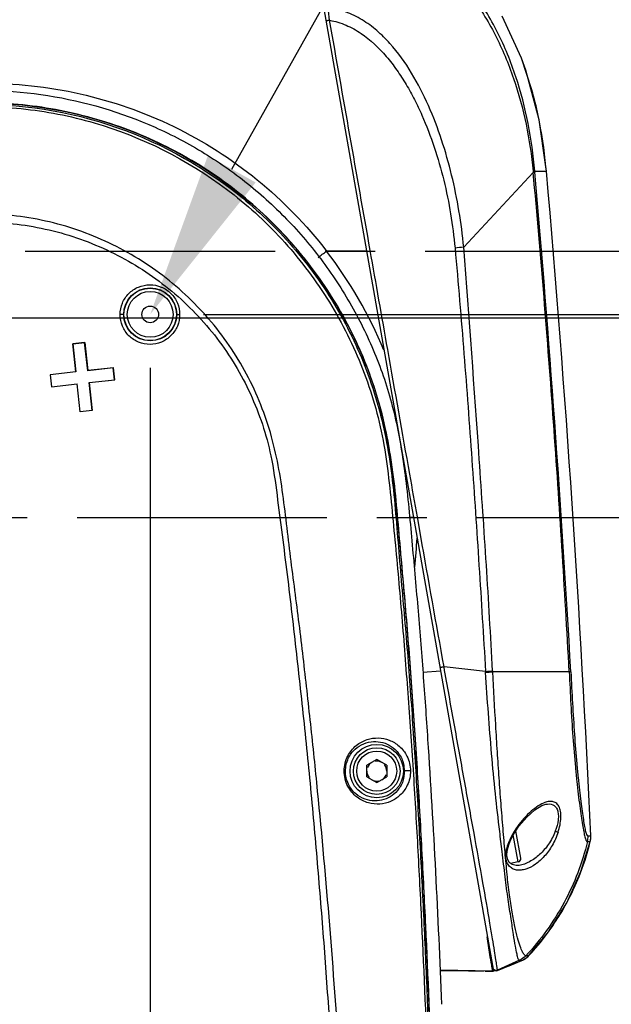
# Model space of a CAD drawing. Header units: millimetres. Extents: x 5828 to 6704, y 123 to 421.
# Tile 59 of 145: x 6421.65 to 6426.09, y 273.13 to 280.51. Entities that reach past the tile are written whole.
import ezdxf
from ezdxf import colors
from ezdxf.entities.mleader import LeaderData, LeaderLine
from ezdxf.math import Vec2, Vec3

# ---------------------------------------------------------------- set-up
doc = ezdxf.new("R2010")
doc.units = ezdxf.units.MM
doc.linetypes.add('CENTER', pattern=[0.6, 0.375, -0.075, 0.075, -0.075])
for name, color, linetype in [('中心线', 7, 'Continuous'), ('外形图', 7, 'Continuous'), ('多重引线', 7, 'Continuous'), ('尺寸标注', 7, 'Continuous')]:
    doc.layers.add(name, color=color, linetype=linetype)
doc.styles.add('微软雅黑', font='msyh.ttc', dxfattribs={"height": 1.5})
doc.dimstyles.new('尺寸标注_1_20比例', dxfattribs={"dimtxt": 1.5, "dimasz": 1.25, "dimexe": 0.5, "dimexo": 0.4, "dimgap": 0.5, "dimtad": 1, "dimdec": 1, "dimlfac": 20, "dimdsep": 46, "dimtxsty": '微软雅黑', "dimcen": 0.09, "dimadec": 0, "dimazin": 0, "dimtp": 0.01, "dimtm": 0.01, "dimtfac": 1, "dimtdec": 1, "dimtofl": 0, "dimtmove": 0, "dimatfit": 3, "dimfxl": 1, "dimtolj": 1, "dimarcsym": 0})

# ---------------------------------------------------------------- blocks, each defined once
blk = doc.blocks.new('*D1102')
at = {"layer": 'Defpoints', "color": 0}
for p in [(6420.0793, 278.2753), (6422.6293, 278.3003), (6422.6293, 268.547)]:
    blk.add_point(p, dxfattribs=at)
at = {"layer": '尺寸标注', "color": 0, "lineweight": -2}
for p, q in [((6420.0793, 277.8753), (6420.0793, 268.047)), ((6422.6293, 277.9003), (6422.6293, 268.047)), ((6418.8293, 268.547), (6412.9559, 268.547)), ((6423.8793, 268.547), (6425.1293, 268.547))]:
    blk.add_line(p, q, dxfattribs=at)
at = {"layer": '尺寸标注', "color": 0}
for points in [[(6418.8293, 268.3386), (6418.8293, 268.7553), (6420.0793, 268.547)], [(6423.8793, 268.7553), (6423.8793, 268.3386), (6422.6293, 268.547)]]:
    blk.add_solid(points, dxfattribs=at)
at = {"layer": '尺寸标注', "color": 0, "insert": (6414.3231, 269.8265), "char_height": 1.5, "attachment_point": 5, "style": '微软雅黑'}
blk.add_mtext('\\A1;51', dxfattribs=at)
blk = doc.blocks.new('*D1107')
at = {"layer": 'Defpoints', "color": 0}
for p in [(6396.3543, 278.7753), (6422.6043, 233.6596), (6422.6043, 227.8259)]:
    blk.add_point(p, dxfattribs=at)
at = {"layer": '尺寸标注', "color": 0, "lineweight": -2}
for p, q in [((6396.3543, 278.3753), (6396.3543, 227.3259)), ((6422.6043, 233.2596), (6422.6043, 227.3259)), ((6397.6043, 227.8259), (6421.3543, 227.8259))]:
    blk.add_line(p, q, dxfattribs=at)
at = {"layer": '尺寸标注', "color": 0}
for points in [[(6397.6043, 228.0343), (6397.6043, 227.6176), (6396.3543, 227.8259)], [(6421.3543, 227.6176), (6421.3543, 228.0343), (6422.6043, 227.8259)]]:
    blk.add_solid(points, dxfattribs=at)
at = {"layer": '尺寸标注', "color": 0, "insert": (6409.4793, 229.1016), "char_height": 1.5, "attachment_point": 5, "style": '微软雅黑'}
blk.add_mtext('\\A1;525', dxfattribs=at)
blk = doc.blocks.new('*D1135')
at = {"layer": 'Defpoints', "color": 0}
for p in [(6418.4864, 281.4753), (6430.5043, 234.0253), (6446.3676, 234.0253)]:
    blk.add_point(p, dxfattribs=at)
at = {"layer": '尺寸标注', "color": 0, "lineweight": -2}
for p, q in [((6418.8864, 281.4753), (6446.8676, 281.4753)), ((6446.3676, 280.2253), (6446.3676, 235.2753)), ((6430.9043, 234.0253), (6446.8676, 234.0253))]:
    blk.add_line(p, q, dxfattribs=at)
at = {"layer": '尺寸标注', "color": 0}
for points in [[(6446.5759, 280.2253), (6446.1593, 280.2253), (6446.3676, 281.4753)], [(6446.1593, 235.2753), (6446.5759, 235.2753), (6446.3676, 234.0253)]]:
    blk.add_solid(points, dxfattribs=at)
at = {"layer": '尺寸标注', "color": 0, "insert": (6445.0924, 257.7263), "char_height": 1.5, "attachment_point": 5, "rotation": 90, "style": '微软雅黑'}
blk.add_mtext('\\A1;949', dxfattribs=at)
blk = doc.blocks.new('*D1137')
at = {"layer": 'Defpoints', "color": 0}
for p in [(6421.3543, 283.5458), (6420.0793, 278.2753), (6421.3543, 272.021)]:
    blk.add_point(p, dxfattribs=at)
at = {"layer": '尺寸标注', "color": 0, "lineweight": -2}
for p, q in [((6421.3543, 283.1458), (6421.3543, 271.521)), ((6420.0793, 277.8753), (6420.0793, 271.521)), ((6418.8293, 272.021), (6412.1216, 272.021)), ((6422.6043, 272.021), (6423.8543, 272.021))]:
    blk.add_line(p, q, dxfattribs=at)
at = {"layer": '尺寸标注', "color": 0}
for points in [[(6418.8293, 271.8127), (6418.8293, 272.2294), (6420.0793, 272.021)], [(6422.6043, 272.2294), (6422.6043, 271.8127), (6421.3543, 272.021)]]:
    blk.add_solid(points, dxfattribs=at)
at = {"layer": '尺寸标注', "color": 0, "insert": (6414.476, 273.2967), "char_height": 1.5, "attachment_point": 5, "style": '微软雅黑'}
blk.add_mtext('\\A1;25.5', dxfattribs=at)
blk = doc.blocks.new('*D1138')
at = {"layer": 'Defpoints', "color": 0}
for p in [(6422.6293, 278.3003), (6429.9558, 276.7753), (6435.8525, 276.7753)]:
    blk.add_point(p, dxfattribs=at)
at = {"layer": '尺寸标注', "color": 0, "lineweight": -2}
for p, q in [((6435.8525, 279.5503), (6435.8525, 280.8003)), ((6423.0293, 278.3003), (6436.3525, 278.3003)), ((6430.3558, 276.7753), (6436.3525, 276.7753)), ((6435.8525, 275.5253), (6435.8525, 268.9637))]:
    blk.add_line(p, q, dxfattribs=at)
at = {"layer": '尺寸标注', "color": 0}
for points in [[(6435.6442, 279.5503), (6436.0608, 279.5503), (6435.8525, 278.3003)], [(6436.0608, 275.5253), (6435.6442, 275.5253), (6435.8525, 276.7753)]]:
    blk.add_solid(points, dxfattribs=at)
at = {"layer": '尺寸标注', "color": 0, "insert": (6434.5768, 271.3065), "char_height": 1.5, "attachment_point": 5, "rotation": 90, "style": '微软雅黑'}
blk.add_mtext('\\A1;30.5', dxfattribs=at)
blk = doc.blocks.new('*D1139')
at = {"layer": 'Defpoints', "color": 0}
for p in [(6420.0793, 278.2753), (6429.9558, 276.7753), (6431.4263, 276.7753)]:
    blk.add_point(p, dxfattribs=at)
at = {"layer": '尺寸标注', "color": 0, "lineweight": -2}
for p, q in [((6431.4263, 279.5253), (6431.4263, 280.7753)), ((6420.4793, 278.2753), (6431.9263, 278.2753)), ((6430.3558, 276.7753), (6431.9263, 276.7753)), ((6431.4263, 275.5253), (6431.4263, 271.173))]:
    blk.add_line(p, q, dxfattribs=at)
at = {"layer": '尺寸标注', "color": 0}
for points in [[(6431.218, 279.5253), (6431.6347, 279.5253), (6431.4263, 278.2753)], [(6431.6347, 275.5253), (6431.218, 275.5253), (6431.4263, 276.7753)]]:
    blk.add_solid(points, dxfattribs=at)
at = {"layer": '尺寸标注', "color": 0, "insert": (6430.1512, 272.7241), "char_height": 1.5, "attachment_point": 5, "rotation": 90, "style": '微软雅黑'}
blk.add_mtext('\\A1;30', dxfattribs=at)

msp = doc.modelspace()

# ---------------------------------------------------------------- linework, layer by layer
at = {"layer": '中心线', "linetype": 'CENTER', "ltscale": 5}
for p, q in [((6394.6916, 278.7753), (6429.9558, 278.7753)), ((6429.9558, 276.7753), (6417.3429, 276.7753))]:
    msp.add_line(p, q, dxfattribs=at)
at = {"layer": '外形图', "color": 7, "linetype": 'Continuous'}
for p, q in [((6423.7762, 281.4753), (6425.2045, 273.3749)), ((6425.4164, 280.2222), (6425.2703, 280.5367)), ((6425.4939, 279.9845), (6425.4164, 280.2222)), ((6425.5994, 279.4071), (6425.5472, 279.7601)), ((6425.5036, 279.3651), (6424.9818, 278.8033)), ((6425.5027, 279.3745), (6425.5036, 279.3651)), ((6425.5027, 279.3745), (6425.5036, 279.3651)), ((6425.5149, 279.3749), (6425.6025, 279.3736)), ((6425.5149, 279.3749), (6425.5156, 279.3659)), ((6425.6025, 279.3736), (6425.5994, 279.4071)), ((6424.2522, 278.7753), (6423.9526, 278.7753)), ((6422.0474, 278.0788), (6422.1375, 278.0888)), ((6422.1371, 278.0883), (6422.0479, 278.0784)), ((6422.1371, 278.0883), (6422.1375, 278.0888)), ((6422.1604, 277.8782), (6422.1371, 278.0883)), ((6422.1375, 278.0888), (6422.1608, 277.8787)), ((6422.0708, 277.8687), (6422.0474, 278.0788)), ((6422.0479, 278.0784), (6422.0474, 278.0788)), ((6422.0479, 278.0784), (6422.0713, 277.8683)), ((6422.0708, 277.8687), (6421.8787, 277.8474)), ((6422.0713, 277.8683), (6422.0708, 277.8687)), ((6422.3525, 277.8996), (6422.1604, 277.8782)), ((6422.1604, 277.8782), (6422.1608, 277.8787)), ((6422.3529, 277.9), (6422.1608, 277.8787)), ((6422.3525, 277.8996), (6422.3529, 277.9)), ((6422.3624, 277.8104), (6422.3525, 277.8996)), ((6422.3629, 277.81), (6422.3529, 277.9)), ((6421.8787, 277.8474), (6421.8887, 277.7573)), ((6422.1703, 277.7891), (6422.3624, 277.8104)), ((6422.1708, 277.7887), (6422.3629, 277.81)), ((6422.3624, 277.8104), (6422.3629, 277.81)), ((6421.8887, 277.7573), (6422.0808, 277.7787)), ((6422.1041, 277.5686), (6422.0808, 277.7787)), ((6422.1937, 277.579), (6422.1703, 277.7891)), ((6422.1703, 277.7891), (6422.1708, 277.7887)), ((6422.1708, 277.7887), (6422.1942, 277.5786)), ((6422.1942, 277.5786), (6422.1041, 277.5686)), ((6424.6603, 276.6341), (6424.6341, 276.7817)), ((6425.1461, 275.6229), (6424.8342, 275.6565)), ((6424.8077, 275.6253), (6424.6754, 275.6158)), ((6425.199, 275.6261), (6425.1994, 275.6197)), ((6425.7736, 275.6193), (6425.1994, 275.6197)), ((6424.3293, 274.9619), (6424.2543, 274.9186)), ((6424.2543, 274.832), (6424.2543, 274.9186)), ((6424.4043, 274.9186), (6424.3293, 274.9619)), ((6424.4043, 274.9186), (6424.4043, 274.832)), ((6424.2543, 274.832), (6424.3293, 274.7887)), ((6424.3293, 274.7887), (6424.4043, 274.832)), ((6425.5979, 274.6264), (6425.5983, 274.6265)), ((6425.2548, 274.4013), (6425.2523, 274.4221)), ((6425.2567, 274.3851), (6425.2548, 274.4013)), ((6425.3308, 274.3505), (6425.3514, 274.3928)), ((6425.3901, 274.1938), (6425.3542, 274.3972)), ((6425.4104, 274.2227), (6425.3741, 274.4282)), ((6425.2659, 274.3089), (6425.2567, 274.3851)), ((6425.9149, 274.3888), (6425.9353, 274.3886)), ((6425.9313, 274.3468), (6425.9325, 274.3526)), ((6425.2704, 274.2715), (6425.2659, 274.3089)), ((6425.3901, 274.1938), (6425.332, 274.1835)), ((6425.3984, 274.1682), (6425.3767, 274.1667)), ((6425.3984, 274.1682), (6425.3977, 274.1681)), ((6425.6184, 273.6705), (6425.7554, 273.8881)), ((6425.4709, 273.4919), (6425.6184, 273.6705)), ((6425.2345, 273.3797), (6425.4186, 273.4557)), ((6425.4006, 273.4565), (6425.2349, 273.382)), ((6425.3226, 273.4161), (6425.4186, 273.4557)), ((6425.4008, 273.4565), (6425.4186, 273.4557)), ((6425.4186, 273.4557), (6425.423, 273.4576)), ((6425.4186, 273.4557), (6425.4186, 273.4557)), ((6425.423, 273.4576), (6425.4436, 273.4689)), ((6425.4709, 273.4919), (6425.4709, 273.4919)), ((6425.1999, 273.3754), (6424.8042, 273.3823)), ((6425.0191, 273.3766), (6424.8042, 273.3786)), ((6425.0179, 273.3771), (6425.1301, 273.3757)), ((6425.1999, 273.3753), (6425.0191, 273.3766)), ((6425.1427, 273.3756), (6425.2027, 273.3749)), ((6425.202, 273.3946), (6425.205, 273.3878)), ((6425.202, 273.3945), (6425.2052, 273.3874)), ((6425.203, 273.3751), (6425.2027, 273.3751)), ((6425.2044, 273.3754), (6425.203, 273.3751)), ((6425.203, 273.3751), (6425.2044, 273.3753)), ((6425.205, 273.3878), (6425.214, 273.3803)), ((6425.2052, 273.3874), (6425.2144, 273.38)), ((6425.2345, 273.3798), (6425.2349, 273.382)), ((6425.2345, 273.3797), (6425.2345, 273.3798)), ((6425.2351, 273.3798), (6425.2349, 273.3799)), ((6425.2351, 273.3798), (6425.2389, 273.3815))]:
    msp.add_line(p, q, dxfattribs=at)
for points in [[(6425.5472, 279.7601), (6425.4487, 280.1319), (6425.4164, 280.2222)], [(6425.6025, 279.3741), (6425.5474, 279.7594), (6425.5472, 279.7598)], [(6425.3514, 274.3928), (6425.3955, 274.4614), (6425.4545, 274.5309), (6425.5155, 274.5846), (6425.5676, 274.6162), (6425.5983, 274.6265)], [(6425.3767, 274.1667), (6425.3445, 274.1738), (6425.3242, 274.1895), (6425.3119, 274.2122), (6425.3067, 274.2412), (6425.309, 274.278), (6425.3202, 274.3225), (6425.3308, 274.3505)], [(6425.7554, 273.8881), (6425.862, 274.1218), (6425.9313, 274.3468)], [(6425.9325, 274.3526), (6425.9354, 274.3809), (6425.9353, 274.3886)], [(6425.4008, 273.4565), (6425.4085, 273.4563), (6425.4147, 273.4561), (6425.4178, 273.4559), (6425.4186, 273.4557)], [(6425.4436, 273.4689), (6425.4648, 273.4857), (6425.4709, 273.4919)], [(6425.214, 273.3803), (6425.2256, 273.3778), (6425.2347, 273.3798)], [(6425.2144, 273.38), (6425.2259, 273.3777), (6425.2348, 273.3797)]]:
    msp.add_lwpolyline(points, dxfattribs=at)
for centre, radius in [((6422.6297, 278.3005), 0.1987), ((6422.6293, 278.3003), 0.1969), ((6422.6293, 278.3003), 0.1719), ((6422.6293, 278.3003), 0.0625), ((6424.3293, 274.8753), 0.2), ((6424.3293, 274.8753), 0.175), ((6424.3293, 274.8753), 0.15)]:
    msp.add_circle(centre, radius, dxfattribs=at)
for centre, radius, start, end in [((6419.9404, 280.0092), 4.0656, 7.01368, 8.37311), ((6424.0778, 279.9083), 0.606, 99.71143, 100.71993), ((6422.4678, 279.1473), 3.1398, 11.85191, 15.46389), ((6422.0572, 279.0632), 3.5589, 5.54602, 11.82008), ((6305.7747, 268.857), 120.2013, 3.22543, 5.015637), ((6308.8918, 269.0799), 117.1638, 2.596993, 5.040602), ((6420.0873, 283.7847), 6.3273, 306.93363, 307.6534), ((6421.3586, 276.7769), 3.2745, 22.51513, 37.61094), ((6425.7176, 269.1047), 9.7265, 94.33809, 94.7225), ((6419.5862, 276.5214), 4.8993, 7.41538, 7.6559), ((6418.877, 276.4299), 5.6143, 6.87728, 7.40759), ((6424.631, 262.3791), 14.3975, 90.10461, 90.22647), ((6420.9368, 276.808), 3.6996, 353.74733, 357.1273), ((6424.8231, 281.3911), 5.7772, 273.20477, 273.73117), ((6427.5309, 275.7565), 2.3886, 183.20741, 183.36401), ((6424.8422, 280.7715), 5.1641, 273.3775, 273.96647), ((6424.3293, 274.8753), 0.075, 120, 160.00237), ((6424.3293, 274.8753), 0.075, 60, 100.00237), ((6424.3293, 274.8753), 0.075, 0, 40.00237), ((6424.3112, 274.874), 0.2266, 0.84025, 13.58883), ((6424.3293, 274.8753), 0.075, 180, 220.00237), ((6424.3293, 274.8753), 0.075, 300, 340.00237), ((6424.3136, 274.8741), 0.2242, 346.06541, 353.44771), ((6424.312, 274.8743), 0.2258, 353.42726, 0.24736), ((6424.3223, 274.8743), 0.2155, 0.27177, 0.821), ((6424.3293, 274.8753), 0.075, 240, 280.00237), ((6425.9473, 274.0604), 0.6891, 146.65321, 148.2725), ((6425.9495, 274.059), 0.6917, 146.29496, 146.65404), ((6424.0935, 274.7891), 1.8903, 337.71795, 346.46797), ((6425.7642, 274.3821), 0.1508, 346.52233, 2.56239), ((6425.7854, 274.3818), 0.15, 346.49468, 349.45228), ((6425.7852, 274.3819), 0.1503, 349.46001, 359.01835), ((6425.7854, 274.3818), 0.1501, 359.0267, 2.59586), ((6425.3858, 274.2184), 0.025, 280, 10), ((6424.0711, 274.798), 1.9143, 334.83315, 337.72544), ((6424.0583, 274.8041), 1.9285, 328.55252, 334.8309), ((6424.0663, 274.7992), 1.9192, 325.64127, 328.55301), ((6424.0903, 274.7825), 1.8899, 316.9288, 325.64701), ((6425.4007, 273.4509), 0.00559, 89.68705, 91.95167), ((6425.3614, 273.5944), 0.15, 292.42868, 316.90299), ((6425.4483, 273.4951), 0.0046, 266.22927, 269.11316), ((6424.837, 273.3378), 0.3637, 9.23167, 9.39203)]:
    msp.add_arc(centre, radius, start, end, dxfattribs=at)
for points, knots in [([(6425.5149, 279.3749), (6425.5044, 279.4948), (6425.4718, 279.7336), (6425.3816, 280.0839), (6425.2449, 280.419), (6425.0565, 280.7284), (6424.8121, 280.9966), (6424.5143, 281.2046), (6424.1784, 281.3412), (6423.9412, 281.3867), (6423.8218, 281.3992)], [0, 0, 0, 0, 0.125163, 0.25031, 0.375415, 0.500449, 0.625393, 0.750283, 0.875114, 1, 1, 1, 1]), ([(6423.8248, 281.3721), (6423.9422, 281.3593), (6424.1756, 281.3133), (6424.505, 281.1753), (6424.7969, 280.9688), (6425.0382, 280.705), (6425.226, 280.4011), (6425.4095, 279.9628), (6425.4799, 279.6102), (6425.5027, 279.3745)], [0, 0, 0, 0, 0.124836, 0.249585, 0.374464, 0.499502, 0.624681, 0.749918, 1, 1, 1, 1]), ([(6424.9818, 278.8033), (6424.9736, 278.8945), (6424.9497, 279.0764), (6424.8946, 279.3459), (6424.8196, 279.6107), (6424.7218, 279.868), (6424.5965, 280.1132), (6424.4631, 280.3013), (6424.3328, 280.4308), (6424.2215, 280.5124), (6424.0974, 280.5729), (6424.0079, 280.5954), (6423.9627, 280.6013)], [0, 0, 0, 0, 0.125031, 0.250099, 0.37513, 0.50017, 0.625208, 0.750181, 0.812742, 0.875269, 0.937719, 1, 1, 1, 1]), ([(6423.9651, 280.5038), (6423.9635, 280.5035), (6423.9585, 280.5025), (6423.9536, 280.5015), (6423.9502, 280.5006)], [0, 0, 0, 0, 0.318131, 1, 1, 1, 1]), ([(6423.9756, 280.5057), (6424.0179, 280.4995), (6424.1006, 280.473), (6424.2513, 280.39), (6424.3768, 280.2691), (6424.4814, 280.1331), (6424.5514, 280.0247), (6424.6138, 279.9118), (6424.6877, 279.7565), (6424.7642, 279.5553), (6424.8352, 279.3072), (6424.887, 279.0544), (6424.9082, 278.8836), (6424.9168, 278.7981)], [0, 0, 0, 0, 0.062274, 0.124679, 0.249418, 0.31193, 0.374483, 0.43704, 0.499604, 0.624694, 0.749801, 0.874899, 1, 1, 1, 1]), ([(6418.7661, 278.7753), (6418.8435, 278.8728), (6419.0093, 279.0591), (6419.381, 279.3908), (6419.9124, 279.7234), (6420.6204, 279.973), (6421.3653, 280.0614), (6422.1106, 279.982), (6422.8187, 279.7351), (6423.4513, 279.3316), (6423.801, 278.972), (6423.9526, 278.7753)], [0, 0, 0, 0, 0.062666, 0.125348, 0.250491, 0.375626, 0.500551, 0.625247, 0.749966, 0.874901, 1, 1, 1, 1]), ([(6418.7738, 273.121), (6418.7258, 273.3968), (6418.627, 273.948), (6418.4987, 274.6361), (6418.3947, 275.1863), (6418.3145, 275.5985), (6418.2344, 276.0108), (6418.1763, 276.3564), (6418.1542, 276.6358), (6418.152, 276.9161), (6418.1837, 277.2659), (6418.2757, 277.6772), (6418.4683, 278.2039), (6418.8368, 278.8081), (6419.4504, 279.3931), (6420.1945, 279.8001), (6421.019, 280.0008), (6421.867, 279.9774), (6422.5462, 279.7774), (6423.0428, 279.5157), (6423.3867, 279.2714), (6423.6954, 278.984), (6423.9633, 278.6583), (6424.1858, 278.3002), (6424.3313, 277.9802), (6424.4206, 277.7144), (6424.4902, 277.4428), (6424.5236, 277.235), (6424.5416, 277.096)], [0, 0, 0, 0, 0.062513, 0.125028, 0.156286, 0.187532, 0.218806, 0.250079, 0.265702, 0.281343, 0.312626, 0.343892, 0.37516, 0.437556, 0.499964, 0.56237, 0.624787, 0.687222, 0.749663, 0.780957, 0.812261, 0.843563, 0.874854, 0.906148, 0.937447, 0.953088, 0.968718, 1, 1, 1, 1]), ([(6418.2475, 276.5904), (6418.2242, 276.9862), (6418.333, 277.7953), (6418.9371, 278.8529), (6419.8938, 279.6091), (6421.0647, 279.9516), (6422.278, 279.8283), (6423.18, 279.3521), (6423.751, 278.7917), (6424.0927, 278.2959), (6424.3343, 277.744), (6424.4155, 277.351), (6424.4433, 277.1536)], [0, 0, 0, 0, 0.124783, 0.249565, 0.374368, 0.499174, 0.624051, 0.74895, 0.811694, 0.874513, 0.937262, 1, 1, 1, 1]), ([(6419.5214, 268.1349), (6419.4977, 268.5079), (6419.4375, 269.253), (6419.3113, 270.367), (6419.1572, 271.4775), (6418.9801, 272.5846), (6418.8186, 273.5047), (6418.683, 274.2397), (6418.5955, 274.6985), (6418.5258, 275.0656), (6418.4741, 275.3411), (6418.4216, 275.6164), (6418.3651, 275.891), (6418.3088, 276.1656), (6418.2671, 276.4432), (6418.2499, 276.7236), (6418.2596, 277.0979), (6418.3368, 277.5618), (6418.5276, 278.0921), (6418.8112, 278.5795), (6419.2984, 279.1487), (6420.0891, 279.6815), (6421.2002, 279.9412), (6422.3309, 279.7903), (6423.1703, 279.3381), (6423.7104, 278.8186), (6424.0398, 278.361), (6424.2814, 277.8516), (6424.3772, 277.4879), (6424.4101, 277.3039)], [0, 0, 0, 0, 0.062555, 0.12511, 0.187665, 0.25022, 0.312774, 0.344052, 0.37533, 0.390968, 0.406604, 0.422242, 0.437889, 0.453533, 0.469169, 0.484829, 0.500496, 0.531785, 0.56307, 0.594351, 0.625632, 0.687938, 0.750243, 0.812549, 0.874854, 0.906134, 0.93742, 0.968706, 1, 1, 1, 1]), ([(6424.4418, 277.1742), (6424.4292, 277.2675), (6424.3977, 277.4535), (6424.2996, 277.8177), (6424.115, 278.2537), (6423.8028, 278.7279), (6423.4101, 279.138), (6422.9495, 279.4701), (6422.436, 279.7125), (6421.8874, 279.8585), (6421.3216, 279.9054), (6420.7566, 279.8479), (6420.2116, 279.6886), (6419.7045, 279.4334), (6419.2511, 279.0915), (6418.8672, 278.6732), (6418.5645, 278.1928), (6418.3542, 277.6655), (6418.2796, 277.294), (6418.2592, 277.1069)], [0, 0, 0, 0, 0.031274, 0.062558, 0.125052, 0.187548, 0.250044, 0.31254, 0.375035, 0.437533, 0.500031, 0.562524, 0.62502, 0.687517, 0.750014, 0.81251, 0.875007, 0.937503, 1, 1, 1, 1]), ([(6419.5381, 268.136), (6419.5137, 268.5071), (6419.454, 269.2488), (6419.3291, 270.3579), (6419.177, 271.4635), (6419.0018, 272.5657), (6418.8415, 273.4817), (6418.7073, 274.2135), (6418.6205, 274.6703), (6418.5509, 275.0357), (6418.499, 275.3098), (6418.447, 275.5839), (6418.3924, 275.8575), (6418.3359, 276.1308), (6418.2789, 276.4986), (6418.2621, 276.9659), (6418.3486, 277.5203), (6418.5325, 278.05), (6418.8077, 278.5385), (6419.1672, 278.969), (6419.5982, 279.3277), (6420.0863, 279.6041), (6420.6167, 279.787), (6421.1715, 279.8707), (6421.7325, 279.8522), (6422.4612, 279.6936), (6423.135, 279.3374), (6423.6757, 278.8237), (6424.0062, 278.3699), (6424.251, 277.8653), (6424.3503, 277.5043), (6424.383, 277.3212)], [0, 0, 0, 0, 0.062516, 0.125032, 0.18755, 0.250066, 0.312583, 0.343842, 0.3751, 0.390729, 0.406358, 0.421988, 0.437617, 0.453246, 0.468885, 0.500147, 0.531388, 0.562637, 0.593884, 0.62512, 0.656369, 0.687626, 0.718882, 0.750132, 0.7814, 0.812672, 0.874947, 0.906214, 0.937484, 0.96875, 1, 1, 1, 1]), ([(6425.5149, 279.3749), (6425.5143, 279.375), (6425.5103, 279.375), (6425.5062, 279.3747), (6425.5027, 279.3745)], [0, 0, 0, 0, 0.127761, 1, 1, 1, 1]), ([(6425.5157, 279.3659), (6425.5151, 279.3659), (6425.5111, 279.3657), (6425.5071, 279.3654), (6425.5036, 279.3651)], [0, 0, 0, 0, 0.127525, 1, 1, 1, 1]), ([(6425.7736, 275.6193), (6425.7399, 276.2443), (6425.6813, 277.1815), (6425.5861, 278.4298), (6425.5324, 279.0535), (6425.5036, 279.3651)], [0, 0, 0, 0, 0.499998, 0.749999, 1, 1, 1, 1]), ([(6424.1544, 267.6702), (6424.1577, 267.7542), (6424.161, 267.9223), (6424.1663, 268.2587), (6424.1732, 268.6791), (6424.1728, 269.1837), (6424.1661, 269.8566), (6424.1511, 270.6976), (6424.1097, 271.7062), (6424.0532, 272.714), (6423.979, 273.7207), (6423.9042, 274.5586), (6423.8341, 275.2279), (6423.7878, 275.6459), (6423.7474, 275.9799), (6423.7151, 276.2301), (6423.6822, 276.4803), (6423.652, 276.7308), (6423.6225, 276.9815), (6423.5807, 277.2306), (6423.5168, 277.4752), (6423.3969, 277.7902), (6423.1816, 278.1556), (6422.8339, 278.526), (6422.4132, 278.8112), (6421.9398, 278.9963), (6421.4369, 279.0717), (6420.9297, 279.0332), (6420.4437, 278.8831), (6420.0039, 278.6283), (6419.6308, 278.2834), (6419.3442, 277.8637), (6419.1547, 277.392), (6419.1017, 277.0566), (6419.093, 276.8886)], [0, 0, 0, 0, 0.015625, 0.031251, 0.062506, 0.093762, 0.125021, 0.187542, 0.250065, 0.312589, 0.375114, 0.437638, 0.4689, 0.500163, 0.515791, 0.531418, 0.547046, 0.56268, 0.578314, 0.593939, 0.609581, 0.62522, 0.656452, 0.687674, 0.718895, 0.750118, 0.781349, 0.8126, 0.843856, 0.875079, 0.906277, 0.937495, 0.968746, 1, 1, 1, 1]), ([(6420.354, 267.7635), (6420.3461, 268.089), (6420.3191, 268.7397), (6420.2544, 269.7147), (6420.1658, 270.6882), (6420.0505, 271.6592), (6419.9142, 272.6273), (6419.7825, 273.4315), (6419.6628, 274.0721), (6419.5684, 274.5515), (6419.4694, 275.0299), (6419.3598, 275.506), (6419.2545, 275.9823), (6419.1447, 276.3755), (6419.116, 276.7008), (6419.1211, 276.9455), (6419.1529, 277.1884), (6419.2319, 277.5048), (6419.3957, 277.8811), (6419.7803, 278.4083), (6420.4652, 278.8893), (6421.2893, 279.0343), (6421.9348, 278.936), (6422.3936, 278.7589), (6422.8029, 278.4871), (6423.1442, 278.1328), (6423.3967, 277.711), (6423.5014, 277.3996), (6423.5347, 277.2403)], [0, 0, 0, 0, 0.062541, 0.125122, 0.187724, 0.250339, 0.312957, 0.375569, 0.406871, 0.438168, 0.469457, 0.500736, 0.532003, 0.56325, 0.578894, 0.594545, 0.610199, 0.625853, 0.657101, 0.688323, 0.750405, 0.812555, 0.843804, 0.875037, 0.906259, 0.937489, 0.968739, 1, 1, 1, 1]), ([(6424.9168, 278.7981), (6424.9406, 278.5339), (6424.9853, 278.0052), (6425.0436, 277.2114), (6425.0973, 276.4173), (6425.13, 275.8877), (6425.1461, 275.6229)], [0, 0, 0, 0, 0.249989, 0.500001, 0.750012, 1, 1, 1, 1]), ([(6425.1991, 275.6261), (6425.1843, 275.891), (6425.1532, 276.4209), (6425.081, 277.48), (6425.0233, 278.2741), (6424.9818, 278.8033)], [0, 0, 0, 0, 0.249988, 0.500003, 1, 1, 1, 1]), ([(6422.4038, 278.2987), (6422.4038, 278.3277), (6422.4153, 278.3865), (6422.4647, 278.4608), (6422.5388, 278.5106), (6422.6263, 278.5283), (6422.7141, 278.5111), (6422.7888, 278.4613), (6422.8387, 278.3868), (6422.8503, 278.3278), (6422.8503, 278.2986)], [0, 0, 0, 0, 0.125068, 0.249765, 0.37432, 0.49892, 0.623834, 0.749122, 0.874612, 1, 1, 1, 1]), ([(6422.431, 278.3003), (6422.4308, 278.2995), (6422.4272, 278.2998), (6422.4227, 278.2988), (6422.414, 278.2988), (6422.4075, 278.2986), (6422.4038, 278.2987)], [0, 0, 0, 0, 0.087672, 0.276525, 0.58742, 1, 1, 1, 1]), ([(6422.8503, 278.2986), (6422.8503, 278.2696), (6422.8386, 278.211), (6422.7892, 278.137), (6422.7153, 278.0872), (6422.628, 278.0695), (6422.5402, 278.0866), (6422.4655, 278.1362), (6422.4156, 278.2106), (6422.4038, 278.2695), (6422.4038, 278.2987)], [0, 0, 0, 0, 0.125007, 0.24955, 0.373962, 0.498557, 0.623599, 0.749027, 0.874574, 1, 1, 1, 1]), ([(6422.8284, 278.3003), (6422.8286, 278.2997), (6422.8314, 278.2998), (6422.835, 278.299), (6422.842, 278.2988), (6422.8472, 278.2986), (6422.8503, 278.2986)], [0, 0, 0, 0, 0.089887, 0.281584, 0.580491, 1, 1, 1, 1]), ([(6424.383, 277.3212), (6424.3998, 277.2268), (6424.4244, 277.0363), (6424.4609, 276.6543), (6424.5065, 276.1767), (6424.552, 275.6029), (6424.5937, 275.0288), (6424.6288, 274.4542), (6424.6691, 273.6878), (6424.7106, 272.7293), (6424.7489, 271.5786), (6424.7774, 270.6197), (6424.799, 269.8525), (6424.8227, 269.0854), (6424.8411, 268.51), (6424.8556, 268.1265)], [0, 0, 0, 0, 0.031248, 0.062509, 0.125005, 0.187504, 0.250004, 0.312504, 0.375003, 0.500002, 0.625002, 0.750001, 0.812501, 0.875001, 1, 1, 1, 1]), ([(6424.4101, 277.3039), (6424.4438, 277.1154), (6424.4702, 276.8287), (6424.5005, 276.447), (6424.5257, 276.1608), (6424.5505, 275.8747), (6424.5812, 275.4931), (6424.6138, 275.0155), (6424.6476, 274.442), (6424.6771, 273.8683), (6424.7031, 273.2944), (6424.7334, 272.5291), (6424.7644, 271.5722), (6424.7978, 270.4238), (6424.8313, 269.2754), (6424.8574, 268.5099), (6424.8732, 268.1273)], [0, 0, 0, 0, 0.062492, 0.093767, 0.125019, 0.15626, 0.187503, 0.250004, 0.312507, 0.375006, 0.437505, 0.500005, 0.625004, 0.750002, 0.875001, 1, 1, 1, 1]), ([(6423.5347, 277.2403), (6423.5551, 277.1425), (6423.5813, 276.944), (6423.6187, 276.6466), (6423.6579, 276.3493), (6423.6926, 276.0515), (6423.7264, 275.7535), (6423.7708, 275.3561), (6423.823, 274.859), (6423.8772, 274.2616), (6423.9262, 273.6637), (6423.9698, 273.0654), (6424.0192, 272.2671), (6424.0592, 271.4682), (6424.0879, 270.6689), (6424.1024, 270.0693), (6424.1125, 269.4696), (6424.1189, 268.9698), (6424.1198, 268.57), (6424.1167, 268.1703), (6424.1164, 267.8705), (6424.1123, 267.6707)], [0, 0, 0, 0, 0.031244, 0.062486, 0.093733, 0.124981, 0.15623, 0.187481, 0.249986, 0.312493, 0.375001, 0.43751, 0.500019, 0.625035, 0.687542, 0.750046, 0.812546, 0.87504, 0.906284, 0.937527, 1, 1, 1, 1]), ([(6424.4433, 277.1536), (6424.4701, 276.9639), (6424.5, 276.5815), (6424.5538, 276.0093), (6424.5955, 275.4359), (6424.6349, 274.8624), (6424.667, 274.2884), (6424.7051, 273.5229), (6424.7435, 272.5655), (6424.7799, 271.4164), (6424.8125, 270.2671), (6424.8472, 269.1179), (6424.8736, 268.3519), (6424.8902, 267.969)], [0, 0, 0, 0, 0.0625, 0.125, 0.1875, 0.25, 0.3125, 0.375, 0.5, 0.625, 0.75, 0.875, 1, 1, 1, 1]), ([(6424.8915, 267.9691), (6424.8749, 268.3498), (6424.8491, 269.1115), (6424.8143, 270.2542), (6424.7821, 271.397), (6424.7458, 272.5397), (6424.7004, 273.682), (6424.6507, 274.6334), (6424.6008, 275.394), (6424.5652, 275.869), (6424.5336, 276.2488), (6424.5075, 276.5334), (6424.4815, 276.818), (6424.4624, 277.0076), (6424.4509, 277.1022)], [0, 0, 0, 0, 0.125, 0.249999, 0.374999, 0.499998, 0.624998, 0.749997, 0.812496, 0.874996, 0.906246, 0.937496, 0.968744, 1, 1, 1, 1]), ([(6424.5416, 277.096), (6424.5629, 276.9316), (6424.593, 276.6012), (6424.6376, 276.1057), (6424.6773, 275.6098), (6424.7235, 274.9481), (6424.7721, 274.1203), (6424.8024, 273.4577), (6424.816, 273.1263)], [0, 0, 0, 0, 0.125004, 0.25, 0.375001, 0.500001, 0.75, 1, 1, 1, 1]), ([(6424.8342, 275.6565), (6424.8304, 275.6558), (6424.8249, 275.6548), (6424.8177, 275.6536), (6424.813, 275.6529), (6424.8092, 275.6523), (6424.8059, 275.6517), (6424.8044, 275.6519), (6424.8031, 275.6514), (6424.803, 275.6517)], [0, 0, 0, 0, 0.365055, 0.535521, 0.688299, 0.816499, 0.914583, 0.977383, 1, 1, 1, 1]), ([(6425.2349, 273.382), (6425.2347, 273.3852), (6425.233, 273.3966), (6425.2295, 273.4228), (6425.2227, 273.4679), (6425.2124, 273.535), (6425.1975, 273.6263), (6425.1687, 273.7969), (6425.1222, 274.0608), (6425.0572, 274.4206), (6424.9849, 274.8187), (6424.9097, 275.2345), (6424.8594, 275.5153), (6424.8342, 275.6565)], [0, 0, 0, 0, 0.004161, 0.015043, 0.034357, 0.063368, 0.103213, 0.154554, 0.28806, 0.451244, 0.629419, 0.813696, 1, 1, 1, 1]), ([(6425.2523, 274.4221), (6425.2409, 274.5171), (6425.2183, 274.7111), (6425.1908, 275.007), (6425.1662, 275.31), (6425.153, 275.514), (6425.1464, 275.6163)], [0, 0, 0, 0, 0.239315, 0.488781, 0.743313, 1, 1, 1, 1]), ([(6425.448, 273.4905), (6425.4437, 273.4902), (6425.4366, 273.4968), (6425.4294, 273.5073), (6425.418, 273.5286), (6425.403, 273.5675), (6425.3841, 273.6308), (6425.3644, 273.7164), (6425.3439, 273.8246), (6425.3234, 273.9547), (6425.3068, 274.1047), (6425.292, 274.2704), (6425.2769, 274.4477), (6425.2615, 274.6334), (6425.2474, 274.8251), (6425.2347, 275.0209), (6425.2185, 275.2862), (6425.2069, 275.4861), (6425.1994, 275.6197)], [0, 0, 0, 0, 0.005995, 0.011274, 0.018434, 0.039175, 0.069461, 0.110114, 0.161339, 0.222686, 0.293263, 0.371103, 0.454093, 0.540836, 0.63026, 0.721489, 0.813804, 1, 1, 1, 1]), ([(6425.7855, 275.6201), (6425.785, 275.6201), (6425.781, 275.6197), (6425.777, 275.6195), (6425.7736, 275.6193)], [0, 0, 0, 0, 0.127621, 1, 1, 1, 1]), ([(6425.7736, 275.6193), (6425.778, 275.5377), (6425.7857, 275.3752), (6425.7997, 275.1364), (6425.8158, 274.9443), (6425.8303, 274.8009), (6425.8412, 274.7045), (6425.852, 274.6177), (6425.8626, 274.5415), (6425.8727, 274.4769), (6425.8818, 274.4248), (6425.8892, 274.3898), (6425.895, 274.3692), (6425.8986, 274.3592), (6425.9018, 274.3524), (6425.9049, 274.3483), (6425.9081, 274.3467), (6425.9101, 274.3468), (6425.9109, 274.3469)], [0, 0, 0, 0, 0.19041, 0.379342, 0.557837, 0.639771, 0.715475, 0.783897, 0.843772, 0.894789, 0.936497, 0.967098, 0.978062, 0.98629, 0.991957, 0.995565, 0.997981, 1, 1, 1, 1]), ([(6425.7855, 275.6201), (6425.7899, 275.5415), (6425.7981, 275.385), (6425.812, 275.1546), (6425.8268, 274.9689), (6425.84, 274.8298), (6425.8499, 274.7361), (6425.8598, 274.6516), (6425.8695, 274.5775), (6425.8789, 274.5148), (6425.8866, 274.4699), (6425.8924, 274.4403), (6425.8962, 274.4234), (6425.9, 274.4099), (6425.9038, 274.3984), (6425.9098, 274.3884), (6425.9149, 274.3888)], [0, 0, 0, 0, 0.189896, 0.378366, 0.557005, 0.639297, 0.715454, 0.784355, 0.844651, 0.895787, 0.937487, 0.954496, 0.968579, 0.979528, 0.987462, 1, 1, 1, 1]), ([(6424.0848, 274.8768), (6424.0851, 274.9147), (6424.1026, 274.9879), (6424.169, 275.0701), (6424.2528, 275.1159), (6424.3404, 275.1285), (6424.4252, 275.1117), (6424.5029, 275.0654), (6424.5655, 274.9858), (6424.5826, 274.9146), (6424.5828, 274.8766)], [0, 0, 0, 0, 0.147293, 0.279785, 0.398597, 0.508961, 0.616436, 0.727714, 0.852729, 1, 1, 1, 1]), ([(6424.0947, 274.8753), (6424.0948, 274.9076), (6424.1089, 274.9699), (6424.1763, 275.0612), (6424.3009, 275.1139), (6424.4258, 275.0786), (6424.5002, 275.0078), (6424.5245, 274.9562), (6424.5315, 274.9273)], [0, 0, 0, 0, 0.152456, 0.290018, 0.52314, 0.739852, 0.859602, 1, 1, 1, 1]), ([(6424.5828, 274.8766), (6424.5828, 274.8398), (6424.5675, 274.7709), (6424.5094, 274.6922), (6424.4356, 274.644), (6424.3521, 274.6234), (6424.2625, 274.6322), (6424.174, 274.6765), (6424.103, 274.761), (6424.0847, 274.8375), (6424.0848, 274.8768)], [0, 0, 0, 0, 0.142062, 0.261321, 0.369397, 0.475719, 0.587118, 0.709787, 0.848575, 1, 1, 1, 1]), ([(6424.0848, 274.8768), (6424.0871, 274.8766), (6424.09, 274.876), (6424.0941, 274.8762), (6424.0947, 274.8753)], [0, 0, 0, 0, 0.682399, 1, 1, 1, 1]), ([(6424.5312, 274.8201), (6424.5244, 274.7929), (6424.5019, 274.7439), (6424.4477, 274.6899), (6424.3838, 274.658), (6424.3131, 274.6473), (6424.2383, 274.6606), (6424.1657, 274.7029), (6424.1089, 274.7772), (6424.0945, 274.8421), (6424.0947, 274.8753)], [0, 0, 0, 0, 0.13124, 0.245001, 0.352144, 0.459971, 0.574385, 0.701141, 0.844464, 1, 1, 1, 1]), ([(6424.5828, 274.8766), (6424.5784, 274.877), (6424.5699, 274.8773), (6424.5592, 274.8773), (6424.5509, 274.877), (6424.545, 274.8768), (6424.541, 274.876), (6424.5382, 274.8759), (6424.5378, 274.8753)], [0, 0, 0, 0, 0.291812, 0.56752, 0.707843, 0.844852, 0.951289, 1, 1, 1, 1]), ([(6425.5818, 274.6358), (6425.5631, 274.6279), (6425.5255, 274.6056), (6425.4519, 274.5445), (6425.403, 274.4862), (6425.3741, 274.4428)], [0, 0, 0, 0, 0.212637, 0.453979, 1, 1, 1, 1]), ([(6425.6902, 274.4167), (6425.6961, 274.4347), (6425.7056, 274.4706), (6425.7125, 274.5236), (6425.7104, 274.5714), (6425.6989, 274.6105), (6425.6768, 274.6379), (6425.6466, 274.6495), (6425.614, 274.6475), (6425.5926, 274.6404), (6425.5818, 274.6358)], [0, 0, 0, 0, 0.173355, 0.338967, 0.486522, 0.608075, 0.706393, 0.796113, 0.891837, 1, 1, 1, 1]), ([(6425.5983, 274.6265), (6425.6154, 274.6299), (6425.6436, 274.6303), (6425.6729, 274.6085), (6425.6871, 274.582), (6425.6932, 274.548), (6425.6914, 274.4934), (6425.6799, 274.4514), (6425.6694, 274.4237)], [0, 0, 0, 0, 0.194131, 0.287564, 0.393577, 0.521029, 0.669346, 1, 1, 1, 1]), ([(6425.6902, 274.4167), (6425.6789, 274.3823), (6425.6499, 274.3182), (6425.5914, 274.2367), (6425.5245, 274.1756), (6425.4629, 274.1427), (6425.4136, 274.1316), (6425.3786, 274.1318), (6425.3453, 274.1422), (6425.3172, 274.1662), (6425.2999, 274.2039), (6425.2967, 274.2508), (6425.3056, 274.3019), (6425.3177, 274.3358), (6425.3249, 274.3527)], [0, 0, 0, 0, 0.152755, 0.29384, 0.420251, 0.532214, 0.583319, 0.631652, 0.678569, 0.72724, 0.782767, 0.848598, 0.922522, 1, 1, 1, 1]), ([(6425.3613, 274.4228), (6425.3578, 274.4172), (6425.3443, 274.3946), (6425.3323, 274.3711), (6425.3248, 274.3528)], [0, 0, 0, 0, 0.248538, 1, 1, 1, 1]), ([(6425.6694, 274.4237), (6425.6563, 274.3895), (6425.6228, 274.3265), (6425.5562, 274.2489), (6425.4812, 274.1936), (6425.4256, 274.1724), (6425.3984, 274.1682)], [0, 0, 0, 0, 0.283776, 0.547956, 0.786971, 1, 1, 1, 1]), ([(6425.6901, 274.4167), (6425.6891, 274.4171), (6425.6822, 274.4195), (6425.6752, 274.4218), (6425.6694, 274.4237)], [0, 0, 0, 0, 0.155577, 1, 1, 1, 1]), ([(6425.3249, 274.3527), (6425.3257, 274.3524), (6425.3272, 274.3518), (6425.3291, 274.3509), (6425.3301, 274.3508), (6425.3308, 274.3503), (6425.3308, 274.3505)], [0, 0, 0, 0, 0.436378, 0.752475, 0.939227, 1, 1, 1, 1]), ([(6425.9109, 274.3469), (6425.8726, 274.1879), (6425.7535, 273.8788), (6425.5603, 273.6097), (6425.4482, 273.4905)], [0, 0, 0, 0, 0.499992, 1, 1, 1, 1]), ([(6425.911, 274.347), (6425.9136, 274.3472), (6425.9174, 274.3475), (6425.9222, 274.3474), (6425.9253, 274.3471), (6425.9278, 274.3469), (6425.9297, 274.347), (6425.9306, 274.3468), (6425.9312, 274.347), (6425.9313, 274.3469)], [0, 0, 0, 0, 0.388108, 0.561908, 0.716101, 0.840045, 0.929303, 0.982085, 1, 1, 1, 1]), ([(6425.4006, 273.4565), (6425.3989, 273.4567), (6425.395, 273.4603), (6425.3881, 273.475), (6425.3801, 273.5098), (6425.368, 273.5704), (6425.3541, 273.6596), (6425.3363, 273.7766), (6425.3137, 273.9203), (6425.2921, 274.0884), (6425.278, 274.2083), (6425.2704, 274.2715)], [0, 0, 0, 0, 0.006086, 0.017206, 0.059717, 0.133596, 0.24225, 0.386061, 0.562703, 0.76935, 1, 1, 1, 1]), ([(6425.1919, 273.4191), (6425.1869, 273.4459), (6425.1738, 273.5168), (6425.1646, 273.5884), (6425.159, 273.6329)], [0, 0, 0, 0, 0.378158, 1, 1, 1, 1]), ([(6425.4483, 273.4905), (6425.4515, 273.4909), (6425.4561, 273.491), (6425.4618, 273.4914), (6425.465, 273.4917), (6425.4674, 273.4918), (6425.4694, 273.492), (6425.4701, 273.4919), (6425.4709, 273.492), (6425.4709, 273.4919)], [0, 0, 0, 0, 0.434784, 0.605905, 0.748762, 0.859465, 0.937707, 0.984822, 1, 1, 1, 1]), ([(6425.1958, 273.3972), (6425.1956, 273.3987), (6425.1943, 273.406), (6425.1929, 273.4133), (6425.1919, 273.4191)], [0, 0, 0, 0, 0.212472, 1, 1, 1, 1]), ([(6425.1989, 273.3766), (6425.1979, 273.3785), (6425.1978, 273.3854), (6425.1967, 273.3918), (6425.196, 273.3962)], [0, 0, 0, 0, 0.324691, 1, 1, 1, 1]), ([(6425.2027, 273.3751), (6425.2019, 273.375), (6425.2004, 273.3749), (6425.1992, 273.376), (6425.1989, 273.3766)], [0, 0, 0, 0, 0.537916, 1, 1, 1, 1]), ([(6425.2349, 273.382), (6425.2297, 273.3797), (6425.2176, 273.3786), (6425.2076, 273.3856), (6425.2044, 273.3901)], [0, 0, 0, 0, 0.506094, 1, 1, 1, 1]), ([(6425.2345, 273.3798), (6425.2292, 273.3776), (6425.2172, 273.377), (6425.2076, 273.3841), (6425.2045, 273.3884)], [0, 0, 0, 0, 0.515112, 1, 1, 1, 1])]:
    msp.add_open_spline(points, degree=3, knots=knots, dxfattribs=at)
for points in [[(6424.2803, 278.7803), (6424.1787, 279.3554), (6424.0771, 279.9305), (6423.9756, 280.5057)], [(6424.4119, 278.0358), (6424.368, 278.2839), (6424.3242, 278.5321), (6424.2803, 278.7803)], [(6424.5772, 277.1024), (6424.5221, 277.4135), (6424.467, 277.7246), (6424.4119, 278.0358)], [(6424.6341, 276.7817), (6424.6151, 276.8886), (6424.5962, 276.9955), (6424.5772, 277.1024)], [(6424.8342, 275.6565), (6424.7761, 275.9824), (6424.7181, 276.3082), (6424.6603, 276.6341)], [(6425.448, 273.4905), (6425.4347, 273.4763), (6425.4183, 273.4645), (6425.4006, 273.4565)], [(6425.4483, 273.4905), (6425.4349, 273.4763), (6425.4185, 273.4645), (6425.4008, 273.4565)]]:
    msp.add_open_spline(points, degree=3, dxfattribs=at)

# ---------------------------------------------------------------- dimensions: what is measured, and where the dimension line sits
at = {"layer": '尺寸标注'}
for base, p2, picture, middle in [((6421.3543, 272.021), (6421.3543, 283.5458), '*D1137', (6414.476, 272.021)), ((6422.6293, 268.547), (6422.6293, 278.3003), '*D1102', (6414.3231, 268.547))]:
    dim = msp.add_linear_dim(base=base, p1=(6420.0793, 278.2753), p2=p2, dimstyle='尺寸标注_1_20比例', dxfattribs=at)
    dim.commit()
    dim.dimension.update_dxf_attribs({"geometry": picture, "text_midpoint": middle, "dimtype": 160})
for base, p1, p2, picture, middle in [((6446.3676, 234.0253), (6418.4864, 281.4753), (6430.5043, 234.0253), '*D1135', (6446.3676, 257.7263)), ((6435.8525, 276.7753), (6422.6293, 278.3003), (6429.9558, 276.7753), '*D1138', (6435.8525, 271.3065))]:
    dim = msp.add_linear_dim(base=base, p1=p1, p2=p2, angle=90, dimstyle='尺寸标注_1_20比例', dxfattribs=at)
    dim.commit()
    dim.dimension.update_dxf_attribs({"geometry": picture, "text_midpoint": middle, "dimtype": 160})
dim = msp.add_linear_dim(base=(6431.4263, 276.7753), p1=(6420.0793, 278.2753), p2=(6429.9558, 276.7753), angle=90, dimstyle='尺寸标注_1_20比例', dxfattribs=at)
dim.commit()
dim.dimension.update_dxf_attribs({"geometry": '*D1139', "text_midpoint": (6430.1512, 272.7241)})
dim = msp.add_linear_dim(base=(6422.6043, 227.8259), p1=(6396.3543, 278.7753), p2=(6422.6043, 233.6596), dimstyle='尺寸标注_1_20比例', dxfattribs=at)
dim.commit()
dim.dimension.update_dxf_attribs({"geometry": '*D1107', "text_midpoint": (6409.4793, 229.1016)})

# ---------------------------------------------------------------- leaders
at = {"layer": '多重引线'}
ml = msp.add_multileader_mtext('Standard', dxfattribs=at)
ml.set_content('{\\C256;4×M3 depth5}', style='微软雅黑')
ml.set_leader_properties()
ml.build(insert=Vec2(0, 0))
ml.multileader.update_dxf_attribs({"text_left_attachment_type": 5, "text_right_attachment_type": 5, "dogleg_length": 1, "arrow_head_size": 1.25})
ctx = ml.context
ctx.base_point, ctx.char_height, ctx.arrow_head_size, ctx.plane_origin = Vec3(6429.1223, 288.0883), 1.5, 1.25, Vec3(6422.6293, 278.3003)
ctx.left_attachment, ctx.right_attachment = 5, 5
notes = []
notes.append((ctx, [(0, (1, 1, 0), (6428.1223, 288.0883), (1, 0), 1, [(0, [(6422.6293, 278.3003)], 0, [])])]))
ctx.mtext.insert, ctx.mtext.flow_direction = Vec3(6431.1223, 290.1664), 5
for ctx, leaders in notes:
    for number, flags, end, landing, length, lines in leaders:
        leader = LeaderData()
        leader.index, (leader.has_last_leader_line, leader.has_dogleg_vector, leader.attachment_direction) = number, flags
        leader.last_leader_point, leader.dogleg_vector, leader.dogleg_length = Vec3(end), Vec3(landing), length
        for number, points, colour, breaks in lines:
            line = LeaderLine()
            line.index, line.vertices, line.color, line.breaks = number, Vec3.list(points), colors.encode_raw_color(colour), breaks
            leader.lines.append(line)
        ctx.leaders.append(leader)

doc.saveas('drawing.dxf')
